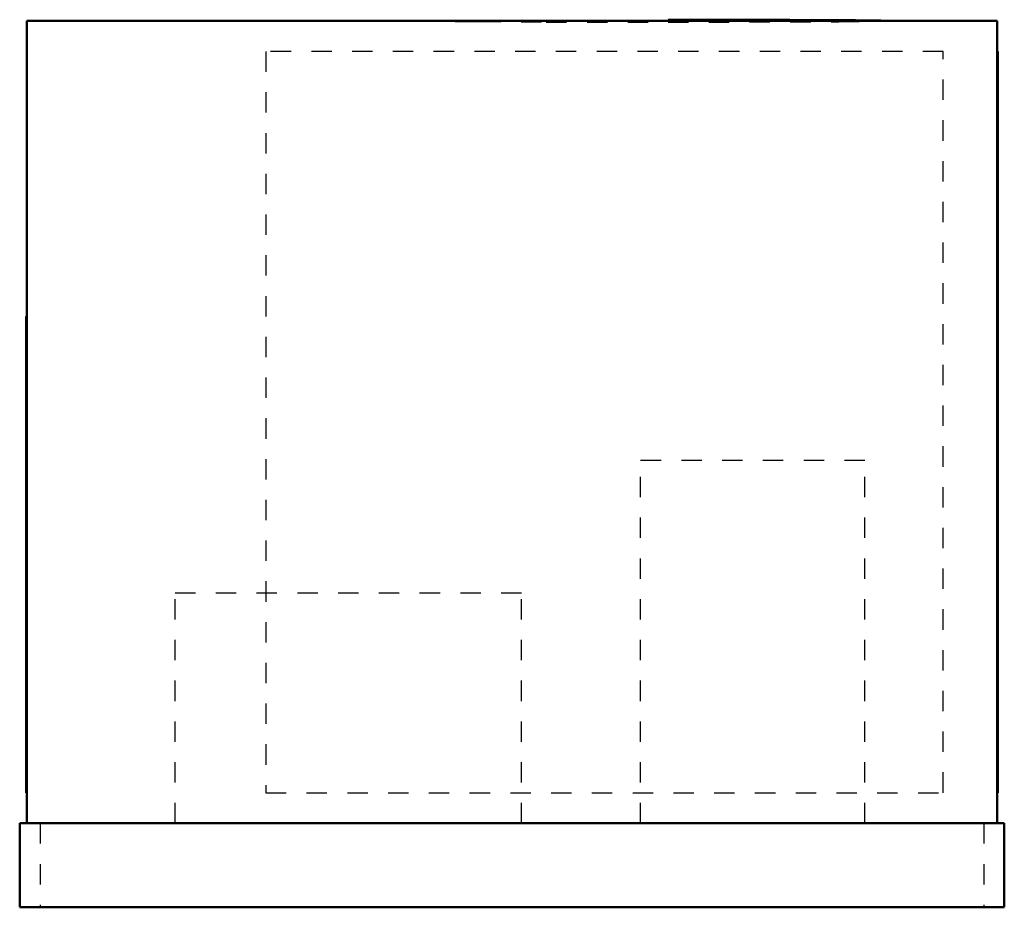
# Model space of a CAD drawing. Header units: inches. Extents: x -24.2 to 24.2, y 0 to 43.6.
import ezdxf

# ---------------------------------------------------------------- set-up
doc = ezdxf.new("R2010")
doc.units = ezdxf.units.IN
doc.header["$MEASUREMENT"] = 0
doc.linetypes.add('Dashed', pattern=[2, 1, -1])
for name, color, linetype, lineweight in [('AM_0', 7, 'Continuous', 50), ('AM_4', 3, 'Continuous', 25), ('AM_9', 6, 'Dashed', 25)]:
    doc.layers.add(name, color=color, linetype=linetype, lineweight=lineweight)

# ---------------------------------------------------------------- blocks, each defined once
blk = doc.blocks.new('1_DSG0724DM00001S_PART8_0_in_DSG0724DM00001S_2')
at = {"layer": 'AM_0'}
for p, q in [((-24.15625, 4.125), (24.15625, 4.125)), ((-24.15625, 4.125), (-24.15625, 0)), ((24.15625, 4.125), (24.15625, 0)), ((24.15625, 0), (-24.15625, 0))]:
    blk.add_line(p, q, dxfattribs=at)
at = {"layer": 'AM_9'}
for p, q in [((-23.15625, 4.125), (-23.15625, 0)), ((23.15625, 4.125), (23.15625, 0))]:
    blk.add_line(p, q, dxfattribs=at)
blk = doc.blocks.new('2_DSG0724DM00001S_PART7_0_in_DSG0724DM00001S_2')
at = {"layer": 'AM_0'}
for p, q in [((-23.8125, 43.5), (23.8125, 43.5)), ((-23.8125, 43.5), (-23.8125, 4.125)), ((23.8125, 43.5), (23.8125, 4.125))]:
    blk.add_line(p, q, dxfattribs=at)
blk = doc.blocks.new('3_DSG0724DM00001S_PART6_0_in_DSG0724DM00001S_2')
at = {"layer": 'AM_9'}
for p, q in [((6.3125, 21.9375), (17.3125, 21.9375)), ((6.3125, 4.125), (6.3125, 21.9375)), ((17.3125, 4.125), (17.3125, 21.9375))]:
    blk.add_line(p, q, dxfattribs=at)
blk = doc.blocks.new('4_DSG0724DM00001S_PART5_0_in_DSG0724DM00001S_2')
at = {"layer": 'AM_9'}
for p, q in [((-16.53125, 15.4375), (0.46875, 15.4375)), ((-16.53125, 4.125), (-16.53125, 15.4375)), ((0.46875, 4.125), (0.46875, 15.4375))]:
    blk.add_line(p, q, dxfattribs=at)
blk = doc.blocks.new('5_DSG0724DM00001S_PART4_0_in_DSG0724DM00001S_2')
at = {"layer": 'AM_9'}
for p, q in [((-12.078125, 42), (-12.078125, 5.625)), ((21.15625, 42), (-12.078125, 42)), ((21.15625, 5.625), (21.15625, 42)), ((-12.078125, 5.625), (21.15625, 5.625))]:
    blk.add_line(p, q, dxfattribs=at)
blk = doc.blocks.new('6_DSG0724DM00001S_PART3_0_in_DSG0724DM00001S_2')
at = {"layer": 'AM_0'}
for p, q in [((23.8125, 42), (23.84375, 42)), ((23.84375, 42), (23.84375, 5.625)), ((23.84375, 5.625), (23.8125, 5.625))]:
    blk.add_line(p, q, dxfattribs=at)
blk = doc.blocks.new('7_DSG0724DM00001S_PART2_0_in_DSG0724DM00001S_2')
at = {"layer": 'AM_0'}
blk.add_lwpolyline([(18.656, 43.5), (18.656, 43.5), (18.656, 43.5), (18.656, 43.5), (18.656, 43.501), (18.652, 43.502), (18.629, 43.504), (18.096, 43.52), (17.653, 43.526), (16.859, 43.534), (13.632, 43.552), (7.656, 43.563)], dxfattribs=at)
at = {"layer": 'AM_4'}
blk.add_line((7.656, 43.5), (7.656, 43.563), dxfattribs=at)
at = {"layer": 'AM_9'}
for points in [[(-3.344, 43.5), (-3.344, 43.5), (-3.344, 43.5), (-3.344, 43.5), (-3.343, 43.499), (-3.34, 43.498), (-3.316, 43.496), (-2.784, 43.48), (-2.34, 43.474), (-1.546, 43.466), (1.681, 43.448), (7.656, 43.437)], [(7.656, 43.437), (16.037, 43.46), (18.505, 43.49), (18.636, 43.496), (18.653, 43.498), (18.655, 43.499), (18.656, 43.5), (18.656, 43.5), (18.656, 43.5), (18.656, 43.5), (18.656, 43.5)]]:
    blk.add_lwpolyline(points, dxfattribs=at)
blk = doc.blocks.new('8_DSG0724DM00001S_PART1_0_in_DSG0724DM00001S_2')
at = {"layer": 'AM_0'}
for p, q in [((-23.8125, 29), (-23.84375, 29)), ((-23.84375, 5.625), (-23.84375, 29)), ((-23.84375, 5.625), (-23.8125, 5.625))]:
    blk.add_line(p, q, dxfattribs=at)

msp = doc.modelspace()

# ---------------------------------------------------------------- block references
for name in ['2_DSG0724DM00001S_PART7_0_in_DSG0724DM00001S_2', '7_DSG0724DM00001S_PART2_0_in_DSG0724DM00001S_2', '5_DSG0724DM00001S_PART4_0_in_DSG0724DM00001S_2', '6_DSG0724DM00001S_PART3_0_in_DSG0724DM00001S_2', '8_DSG0724DM00001S_PART1_0_in_DSG0724DM00001S_2', '3_DSG0724DM00001S_PART6_0_in_DSG0724DM00001S_2', '4_DSG0724DM00001S_PART5_0_in_DSG0724DM00001S_2', '1_DSG0724DM00001S_PART8_0_in_DSG0724DM00001S_2']:
    msp.add_blockref(name, (0, 0))

doc.saveas('drawing.dxf')
